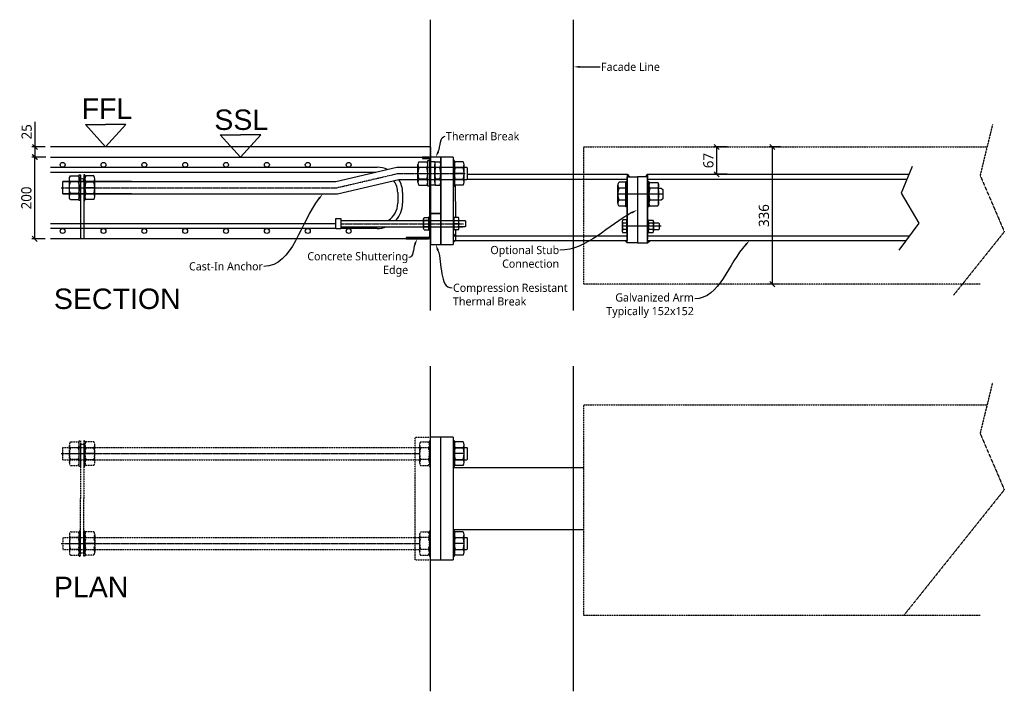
# Model space of a CAD drawing. Header units: millimetres. Extents: x 202837 to 438055, y 1452822 to 1564263.
import ezdxf
from ezdxf import colors
from ezdxf.entities.mleader import LeaderData, LeaderLine
from ezdxf.math import Vec2, Vec3

# ---------------------------------------------------------------- set-up
doc = ezdxf.new("R2010")
doc.units = ezdxf.units.MM
doc.header["$LTSCALE"] = 0.1
doc.header["$PDMODE"] = 2
doc.header["$PDSIZE"] = 5
doc.linetypes.add('CENTER', pattern=[50.8, 31.75, -6.35, 6.35, -6.35])
doc.linetypes.add('DASHED2', pattern=[9.525, 6.35, -3.175])
doc.layers.get('0').update_dxf_attribs({"color": 252})
for name, color, linetype in [('_CENTRELINE', 127, 'CENTER'), ('_COLUMN', 20, 'Continuous'), ('_DIMS & TEXT', 150, 'Continuous'), ('_FINISHES', 232, 'Continuous'), ('_FIXINGS', 92, 'Continuous'), ('_HIDDEN', 157, 'DASHED2'), ('_Shuttering', 134, 'Continuous'), ('_STEEL_ARM', 240, 'Continuous'), ('_STRUCTURE', 1, 'Continuous'), ('STRUCTURE', 1, 'Continuous')]:
    doc.layers.add(name, color=color, linetype=linetype)
doc.layers.add('_NO PRINT', color=251, linetype='Continuous', plot=False)
doc.styles.add('~ARIAL', font='arial.ttf')
doc.styles.add('~EBRIMA', font='ebrima.ttf')
doc.dimstyles.new('_M 25', dxfattribs={"dimtxt": 25, "dimasz": 12.5, "dimexe": 7.5, "dimexo": 12.5, "dimgap": 7.5, "dimtad": 1, "dimdec": 0, "dimtxsty": '~EBRIMA', "dimblk": 'OBLIQUE', "dimcen": 12.5, "dimclrd": 256, "dimclre": 256, "dimclrt": 256, "dimadec": 1, "dimazin": 0, "dimtfac": 1, "dimtdec": 0, "dimtmove": 0, "dimatfit": 3, "dimfxl": 1, "dimtfill": 1, "dimarcsym": 0})

# ---------------------------------------------------------------- blocks, each defined once
blk = doc.blocks.new('*U10')
at = {"layer": '_FIXINGS'}
for p, q in [((8.25, 9.6), (1.75, 9.6)), ((1, -7.2), (1, 7.2)), ((1.75, 4.8), (8.25, 4.8)), ((9, -7.2), (9, 7.2)), ((1.75, -4.8), (8.25, -4.8)), ((8.25, -9.6), (1.75, -9.6))]:
    blk.add_line(p, q, dxfattribs=at)
blk.add_lwpolyline([(1, 10.4375), (0, 10.4375), (0, -10.4375), (1, -10.4375)], close=True, dxfattribs=at)
for centre, radius, start, end in [((5.215, 7.2), 4.215, 145.2919507, 214.7080493), ((4.785, 7.2), 4.215, 325.2919507, 34.7080493), ((16.735, 0), 15.735, 162.2386817, 197.7613183), ((-6.735, 0), 15.735, 342.2386817, 17.7613183), ((5.215, -7.2), 4.215, 145.2919507, 214.7080493), ((4.785, -7.2), 4.215, 325.2919507, 34.7080493)]:
    blk.add_arc(centre, radius, start, end, dxfattribs=at)
at = {"layer": '_NO PRINT'}
for p, q in [((1, 5.4375), (0, 5.4375)), ((0, 0), (0, 0)), ((1, 0), (1, 0)), ((1, 0), (1, 0)), ((9, 0), (1, 0)), ((0, -5.4375), (1, -5.4375))]:
    blk.add_line(p, q, dxfattribs=at)
blk = doc.blocks.new('_Oblique')
at = {"color": 0, "linetype": 'ByBlock', "lineweight": -2}
blk.add_line((-0.5, -0.5), (0.5, 0.5), dxfattribs=at)
blk = doc.blocks.new('*D14')
at = {"layer": '_DIMS & TEXT', "lineweight": -2}
for p, q in [((435708.1, 1563926.1), (435674.9, 1563926.1)), ((435682.4, 1563726.1), (435682.4, 1563926.1)), ((435708.1, 1563726.1), (435674.9, 1563726.1))]:
    blk.add_line(p, q, dxfattribs=at)
at = {"layer": 'Defpoints', "color": 0}
for p in [(435682.4, 1563926.1), (435720.6, 1563926.1), (435720.6, 1563726.1)]:
    blk.add_point(p, dxfattribs=at)
at = {"layer": '_DIMS & TEXT', "lineweight": -2, "xscale": 12.5, "yscale": 12.5, "zscale": 12.5}
for p, rotation in [((435682.4, 1563926.1), 90), ((435682.4, 1563726.1), 270)]:
    blk.add_blockref('_Oblique', p, dxfattribs=dict(at, rotation=rotation))
at = {"layer": '_DIMS & TEXT', "insert": (435662, 1563826.1), "char_height": 25, "attachment_point": 5, "rotation": 90, "style": '~EBRIMA', "bg_fill": 3, "box_fill_scale": 1.1, "bg_fill_color": 256, "bg_fill_true_color": 13158600, "bg_fill_transparency": 0}
blk.add_mtext('200', dxfattribs=at)
blk = doc.blocks.new('*D15')
at = {"layer": '_DIMS & TEXT', "lineweight": -2}
for p, q in [((435683.1, 1563951), (435683.1, 1564012.7)), ((435708.1, 1563951), (435675.6, 1563951)), ((435683.1, 1563926.1), (435683.1, 1563951)), ((435709.5, 1563926.1), (435675.6, 1563926.1))]:
    blk.add_line(p, q, dxfattribs=at)
at = {"layer": 'Defpoints', "color": 0}
for p in [(435683.1, 1563951), (435720.6, 1563951), (435722, 1563926.1)]:
    blk.add_point(p, dxfattribs=at)
at = {"layer": '_DIMS & TEXT', "lineweight": -2, "xscale": 12.5, "yscale": 12.5, "zscale": 12.5}
for p, rotation in [((435683.1, 1563951), 90), ((435683.1, 1563926.1), 270)]:
    blk.add_blockref('_Oblique', p, dxfattribs=dict(at, rotation=rotation))
at = {"layer": '_DIMS & TEXT', "insert": (435662.7, 1563988.1), "char_height": 25, "attachment_point": 5, "rotation": 90, "style": '~EBRIMA', "bg_fill": 3, "box_fill_scale": 1.1, "bg_fill_color": 256, "bg_fill_true_color": 13158600, "bg_fill_transparency": 0}
blk.add_mtext('25', dxfattribs=at)
blk = doc.blocks.new('*D16')
at = {"layer": '_DIMS & TEXT', "lineweight": -2}
for p, q in [((437377.2, 1563951), (437344, 1563951)), ((437351.5, 1563884), (437351.5, 1563951)), ((437377.2, 1563884), (437344, 1563884))]:
    blk.add_line(p, q, dxfattribs=at)
at = {"layer": 'Defpoints', "color": 0}
for p in [(437351.5, 1563951), (437389.7, 1563951), (437389.7, 1563884)]:
    blk.add_point(p, dxfattribs=at)
at = {"layer": '_DIMS & TEXT', "lineweight": -2, "xscale": 12.5, "yscale": 12.5, "zscale": 12.5}
for p, rotation in [((437351.5, 1563951), 90), ((437351.5, 1563884), 270)]:
    blk.add_blockref('_Oblique', p, dxfattribs=dict(at, rotation=rotation))
at = {"layer": '_DIMS & TEXT', "insert": (437331.1, 1563917.5), "char_height": 25, "attachment_point": 5, "rotation": 90, "style": '~EBRIMA', "bg_fill": 3, "box_fill_scale": 1.1, "bg_fill_color": 256, "bg_fill_true_color": 13158600, "bg_fill_transparency": 0}
blk.add_mtext('67', dxfattribs=at)
blk = doc.blocks.new('*D17')
at = {"layer": '_DIMS & TEXT', "linetype": 'ByBlock', "lineweight": -2}
for p, q in [((437507.1, 1563951), (437479.9, 1563951)), ((437487.4, 1563951), (437487.4, 1563615)), ((437507.1, 1563615), (437479.9, 1563615))]:
    blk.add_line(p, q, dxfattribs=at)
at = {"layer": 'Defpoints', "color": 0, "linetype": 'ByBlock'}
for p in [(437519.6, 1563951), (437487.4, 1563615), (437519.6, 1563615)]:
    blk.add_point(p, dxfattribs=at)
at = {"layer": '_DIMS & TEXT', "linetype": 'ByBlock', "lineweight": -2, "xscale": 12.5, "yscale": 12.5, "zscale": 12.5}
for p, rotation in [((437487.4, 1563951), 90), ((437487.4, 1563615), 270)]:
    blk.add_blockref('_Oblique', p, dxfattribs=dict(at, rotation=rotation))
at = {"layer": '_DIMS & TEXT', "linetype": 'ByBlock', "insert": (437467, 1563783), "char_height": 25, "attachment_point": 5, "rotation": 90, "style": '~EBRIMA', "bg_fill": 3, "box_fill_scale": 1.1, "bg_fill_color": 256, "bg_fill_true_color": 13158600, "bg_fill_transparency": 0}
blk.add_mtext('336', dxfattribs=at)

msp = doc.modelspace()

# ---------------------------------------------------------------- linework, layer by layer
at = {"layer": '_CENTRELINE'}
for p, q in [((436421.3, 1563851.1), (436571.3, 1563886.1)), ((436571.3, 1563886.1), (436736, 1563886.1)), ((435746.8, 1563851.1), (436421.3, 1563851.1)), ((436431.3, 1563763.1), (436731.3, 1563763.1)), ((435746.8, 1563200.1), (436624.3, 1563200.1)), ((435746.8, 1562980.1), (436624.3, 1562980.1))]:
    msp.add_line(p, q, dxfattribs=at)
at = {"layer": '_COLUMN', "color": 5}
for p, q in [((436676.3, 1563926.1), (436676.3, 1563726.1)), ((436706.3, 1563926.1), (436676.3, 1563926.1)), ((436706.3, 1563926.1), (436706.3, 1563712.1)), ((436676.3, 1563712.1), (436706.3, 1563712.1)), ((436706.3, 1563240.1), (436676.3, 1563240.1)), ((436706.3, 1563240.1), (436706.3, 1562940.1)), ((436651.3, 1562940.1), (436706.3, 1562940.1))]:
    msp.add_line(p, q, dxfattribs=at)
at = {"layer": '_DIMS & TEXT'}
for p, q in [((435855.9, 1563951), (435806.5, 1564005.6)), ((435806.5, 1564005.6), (435855.9, 1564005.6)), ((435855.9, 1563951), (435905.4, 1564005.6)), ((435905.4, 1564005.6), (435855.9, 1564005.6)), ((436185.9, 1563926.1), (436136.5, 1563980.7)), ((436136.5, 1563980.7), (436185.9, 1563980.7)), ((436185.9, 1563926.1), (436235.4, 1563980.7)), ((436235.4, 1563980.7), (436185.9, 1563980.7))]:
    msp.add_line(p, q, dxfattribs=at)
at = {"layer": '_DIMS & TEXT', "color": 7, "linetype": 'DASHED2'}
for p, q in [((438026.3, 1564005.6), (437996, 1563881.5)), ((437026.3, 1563615), (437026.3, 1563951)), ((437026.3, 1563951), (438013, 1563951)), ((437996, 1563881.5), (438055.2, 1563743.4)), ((438055.2, 1563743.4), (437930.9, 1563587.9)), ((437996.3, 1563615), (437026.3, 1563615)), ((438026.3, 1563373.8), (437996, 1563249.7)), ((437026.3, 1562804), (437026.3, 1563319.2)), ((437026.3, 1563319.2), (438013, 1563319.2)), ((437996, 1563249.7), (438055.2, 1563111.6)), ((438055.2, 1563111.6), (437809.3, 1562804)), ((437996.3, 1562804), (437026.3, 1562804))]:
    msp.add_line(p, q, dxfattribs=at)
at = {"layer": '_DIMS & TEXT', "color": 1, "linetype": 'ByBlock'}
for p, q in [((436570.6, 1563839.1), (436570.6, 1563813.6)), ((436582.6, 1563839.1), (436582.6, 1563813.1)), ((436520.6, 1563751.1), (436431.3, 1563751.1))]:
    msp.add_line(p, q, dxfattribs=at)
for centre in [(435750.6, 1563907.1), (435850.6, 1563907.1), (435950.6, 1563907.1), (436050.6, 1563907.1), (436150.6, 1563907.1), (436250.6, 1563907.1), (436350.6, 1563907.1), (436450.6, 1563907.1), (435750.6, 1563745.1), (435850.6, 1563745.1), (435950.6, 1563745.1), (436050.6, 1563745.1), (436150.6, 1563745.1), (436250.6, 1563745.1), (436350.6, 1563745.1), (436450.6, 1563745.1)]:
    msp.add_circle(centre, 6, dxfattribs=at)
for centre, radius, start, end in [((436520.6, 1563839.1), 62, 65.9681, 90), ((436520.6, 1563839.1), 50, 0, 35.5739), ((436520.6, 1563839.1), 62, 0, 31.0628), ((436520.6, 1563813.1), 50, 302.8599, 0), ((436520.6, 1563813.1), 62, 317.3577, 0), ((436520.6, 1563813.1), 62, 270, 290.6935)]:
    msp.add_arc(centre, radius, start, end, dxfattribs=at)
at = {"layer": '_FINISHES', "color": 1}
for p, q in [((436651.3, 1563550.2), (436651.3, 1564262.6)), ((437001.3, 1563550.2), (437001.3, 1564262.6)), ((436651.3, 1562618.1), (436651.3, 1563414.4)), ((437001.3, 1562618.1), (437001.3, 1563414.4))]:
    msp.add_line(p, q, dxfattribs=at)
at = {"layer": '_FINISHES'}
for p, q in [((437001.3, 1564023.6), (437001.3, 1564023.6)), ((437001.3, 1563968.8), (437001.3, 1563972))]:
    msp.add_line(p, q, dxfattribs=at)
at = {"layer": '_FIXINGS'}
for p, q in [((436620.3, 1563864.5), (436620.3, 1563907.7)), ((436622.5, 1563914.9), (436642, 1563914.9)), ((436644.3, 1563878.5), (436644.3, 1563917.4)), ((436661.3, 1563864.5), (436661.3, 1563907.7)), ((436663.5, 1563914.9), (436674, 1563914.9)), ((436418.9, 1563866.1), (436568.9, 1563901.1)), ((436568.9, 1563901.1), (436740, 1563901.1)), ((436642, 1563900.5), (436622.5, 1563900.5)), ((436674, 1563900.5), (436663.5, 1563900.5)), ((436740, 1563901.1), (436741, 1563900.1)), ((436741, 1563900.1), (436741, 1563872.1)), ((435751.3, 1563866.1), (436418.9, 1563866.1)), ((435919, 1563866.1), (435751.3, 1563866.1)), ((435751.3, 1563836.1), (435751.3, 1563866.1)), ((436423.7, 1563836.1), (436573.7, 1563871.1)), ((436573.7, 1563871.1), (436740, 1563871.1)), ((436642, 1563871.7), (436622.5, 1563871.7)), ((436622.5, 1563857.3), (436642, 1563857.3)), ((436674, 1563871.7), (436663.5, 1563871.7)), ((436663.5, 1563857.3), (436674, 1563857.3)), ((436741, 1563872.1), (436740, 1563871.1)), ((437109.5, 1563813.1), (437109.5, 1563857.5)), ((437129.3, 1563864.9), (437112.9, 1563864.9)), ((437129.3, 1563805.7), (437129.3, 1563864.9)), ((437187.5, 1563864.1), (437207, 1563864.1)), ((435751.3, 1563836.1), (436423.7, 1563836.1)), ((435919, 1563836.1), (435751.3, 1563836.1)), ((435794.3, 1563851.1), (435794.3, 1563726.1)), ((435802.3, 1563851.1), (435802.3, 1563726.1)), ((437129.3, 1563850.1), (437112.9, 1563850.1)), ((437207, 1563849.7), (437187.5, 1563849.7)), ((437129.3, 1563820.5), (437112.9, 1563820.5)), ((437207, 1563820.9), (437187.5, 1563820.9)), ((437187.5, 1563806.5), (437207, 1563806.5)), ((437129.3, 1563805.7), (437112.9, 1563805.7)), ((436431.3, 1563771.1), (436735.3, 1563771.1)), ((436720.5, 1563764.1), (436720.5, 1563760.7)), ((436735.3, 1563771.1), (436736.3, 1563770.1)), ((436736.3, 1563770.1), (436736.3, 1563756.1)), ((436736.3, 1563770.1), (436736.3, 1563756.1)), ((437120.1, 1563768.5), (437120.1, 1563744.9)), ((437130.7, 1563772.5), (437121.9, 1563772.5)), ((437130.7, 1563764.6), (437121.9, 1563764.6)), ((437132.3, 1563773.4), (437130.7, 1563773.4)), ((437130.7, 1563773.4), (437130.7, 1563740)), ((437130.7, 1563772.5), (437130.7, 1563740.9)), ((437132.3, 1563740), (437132.3, 1563773.4)), ((437183.9, 1563773.4), (437182.3, 1563773.4)), ((437182.3, 1563773.4), (437182.3, 1563740)), ((437183.9, 1563740), (437183.9, 1563773.4)), ((437183.9, 1563768.2), (437183.9, 1563745.2)), ((437185.1, 1563772.1), (437195.5, 1563772.1)), ((437195.5, 1563764.4), (437185.1, 1563764.4)), ((437196.7, 1563768.2), (437196.7, 1563745.2)), ((437209.3, 1563764.7), (437196.7, 1563764.7)), ((437211.1, 1563762.9), (437209.3, 1563764.7)), ((437211.1, 1563750.5), (437211.1, 1563762.9)), ((436431.3, 1563755.1), (436730.3, 1563755.1)), ((436735.3, 1563755.1), (436720.5, 1563755.1)), ((436736.3, 1563756.1), (436735.3, 1563755.1)), ((436736.3, 1563756.1), (436735.3, 1563755.1)), ((437130.7, 1563748.8), (437121.9, 1563748.8)), ((437130.7, 1563740.9), (437121.9, 1563740.9)), ((437130.7, 1563740), (437132.3, 1563740)), ((437182.3, 1563740), (437183.9, 1563740)), ((437195.5, 1563749), (437185.1, 1563749)), ((437185.1, 1563741.3), (437195.5, 1563741.3)), ((437196.7, 1563748.7), (437209.3, 1563748.7)), ((437209.3, 1563748.7), (437211.1, 1563750.5)), ((436706.3, 1563215.1), (436740, 1563215.1)), ((436740, 1563215.1), (436741, 1563214.1)), ((436741, 1563214.1), (436741, 1563186.1)), ((436706.3, 1563185.1), (436740, 1563185.1)), ((436741, 1563186.1), (436740, 1563185.1)), ((436706.3, 1562995.1), (436740, 1562995.1)), ((436740, 1562995.1), (436741, 1562994.1)), ((436741, 1562994.1), (436741, 1562966.1)), ((436706.3, 1562965.1), (436740, 1562965.1)), ((436741, 1562966.1), (436740, 1562965.1))]:
    msp.add_line(p, q, dxfattribs=at)
at = {"layer": '_FIXINGS', "linetype": 'DASHED2'}
for p, q in [((435769.5, 1563228.9), (435789, 1563228.9)), ((435827, 1563228.9), (435807.5, 1563228.9)), ((436626.5, 1563228.9), (436646, 1563228.9)), ((436651.3, 1563231.4), (436648.3, 1563231.4)), ((436648.3, 1563231.4), (436648.3, 1563168.8)), ((436651.3, 1563168.8), (436651.3, 1563231.4)), ((435751.3, 1563215.1), (436624.3, 1563215.1)), ((435751.3, 1563185.1), (435751.3, 1563215.1)), ((435767.3, 1563178.5), (435767.3, 1563221.7)), ((435789, 1563214.5), (435769.5, 1563214.5)), ((435791.3, 1563178.5), (435791.3, 1563221.7)), ((435794.3, 1563223.1), (435794.3, 1563090.1)), ((435794.3, 1563223.1), (435802.3, 1563223.1)), ((435802.3, 1563223.1), (435802.3, 1563090.1)), ((435805.3, 1563178.5), (435805.3, 1563221.7)), ((435807.5, 1563214.5), (435827, 1563214.5)), ((435829.3, 1563178.5), (435829.3, 1563221.7)), ((436624.3, 1563221.7), (436624.3, 1563178.5)), ((436646, 1563214.5), (436626.5, 1563214.5)), ((436648.3, 1563221.7), (436648.3, 1563178.5)), ((435751.3, 1563185.1), (436624.3, 1563185.1)), ((435789, 1563185.7), (435769.5, 1563185.7)), ((435807.5, 1563185.7), (435827, 1563185.7)), ((436646, 1563185.7), (436626.5, 1563185.7)), ((435769.5, 1563171.3), (435789, 1563171.3)), ((435827, 1563171.3), (435807.5, 1563171.3)), ((436626.5, 1563171.3), (436646, 1563171.3)), ((436648.3, 1563168.8), (436651.3, 1563168.8)), ((435794.3, 1562957.1), (435794.3, 1563090.1)), ((435802.3, 1562957.1), (435802.3, 1563090.1)), ((436651.3, 1563011.4), (436648.3, 1563011.4)), ((436648.3, 1563011.4), (436648.3, 1562948.8)), ((436651.3, 1562948.8), (436651.3, 1563011.4)), ((435751.3, 1562995.1), (436624.3, 1562995.1)), ((435751.3, 1562995.1), (435751.3, 1562965.1)), ((435767.3, 1563001.7), (435767.3, 1562958.5)), ((435769.5, 1563008.9), (435789, 1563008.9)), ((435789, 1562994.5), (435769.5, 1562994.5)), ((435791.3, 1563001.7), (435791.3, 1562958.5)), ((435805.3, 1563001.7), (435805.3, 1562958.5)), ((435827, 1563008.9), (435807.5, 1563008.9)), ((435807.5, 1562994.5), (435827, 1562994.5)), ((435829.3, 1563001.7), (435829.3, 1562958.5)), ((436624.3, 1563001.7), (436624.3, 1562958.5)), ((436626.5, 1563008.9), (436646, 1563008.9)), ((436646, 1562994.5), (436626.5, 1562994.5)), ((436648.3, 1563001.7), (436648.3, 1562958.5)), ((435751.3, 1562965.1), (436624.3, 1562965.1)), ((435789, 1562965.7), (435769.5, 1562965.7)), ((435807.5, 1562965.7), (435827, 1562965.7)), ((436646, 1562965.7), (436626.5, 1562965.7)), ((435769.5, 1562951.3), (435789, 1562951.3)), ((435794.3, 1562957.1), (435802.3, 1562957.1)), ((435827, 1562951.3), (435807.5, 1562951.3)), ((436626.5, 1562951.3), (436646, 1562951.3)), ((436648.3, 1562948.8), (436651.3, 1562948.8))]:
    msp.add_line(p, q, dxfattribs=at)
at = {"layer": '_FIXINGS'}
for points in [[(436644.3, 1563917.4), (436648.3, 1563917.4), (436648.3, 1563854.8), (436644.3, 1563854.8)], [(436651.3, 1563915.1), (436661.3, 1563915.1), (436661.3, 1563857.1), (436651.3, 1563857.1)], [(437129.3, 1563866.6), (437132.3, 1563866.6), (437132.3, 1563804), (437129.3, 1563804)], [(437182.3, 1563866.6), (437185.3, 1563866.6), (437185.3, 1563804), (437182.3, 1563804)], [(436419.3, 1563775.6), (436431.3, 1563775.6), (436431.3, 1563750.6), (436419.3, 1563750.6)]]:
    msp.add_lwpolyline(points, close=True, dxfattribs=at)
for points in [[(437185.3, 1563813.7), (437185.3, 1563856.9, -0.152611), (437187.5, 1563864.1, 0.3125), (437187.5, 1563849.7, 0.15625), (437187.5, 1563820.9, 0.3125), (437187.5, 1563806.5, -0.152611)], [(437209.3, 1563813.7), (437209.3, 1563856.9, 0.152611), (437207, 1563864.1, -0.3125), (437207, 1563849.7, -0.15625), (437207, 1563820.9, -0.3125), (437207, 1563806.5, 0.152611)]]:
    msp.add_lwpolyline(points, format="xyb", close=True, dxfattribs=at)
msp.add_lwpolyline([(437209.3, 1563850.3), (437215.8, 1563850.3), (437219.3, 1563846.9), (437219.3, 1563823.7), (437215.8, 1563820.3), (437209.3, 1563820.3)], dxfattribs=at)
at = {"layer": '_FIXINGS', "linetype": 'DASHED2'}
for points in [[(435791.3, 1563231.4), (435794.3, 1563231.4), (435794.3, 1563168.8), (435791.3, 1563168.8)], [(435805.3, 1563231.4), (435802.3, 1563231.4), (435802.3, 1563168.8), (435805.3, 1563168.8)], [(435791.3, 1562948.8), (435794.3, 1562948.8), (435794.3, 1563011.4), (435791.3, 1563011.4)], [(435805.3, 1562948.8), (435802.3, 1562948.8), (435802.3, 1563011.4), (435805.3, 1563011.4)]]:
    msp.add_lwpolyline(points, close=True, dxfattribs=at)
at = {"layer": '_FIXINGS'}
msp.add_circle((435798.3, 1563870.1), 4, dxfattribs=at)
for centre, radius, start, end in [((436632.9, 1563907.7), 12.6, 145.292, 214.708), ((436631.6, 1563907.7), 12.6, 325.292, 34.708), ((436673.9, 1563907.7), 12.6, 145.292, 214.708), ((436663.6, 1563907.7), 12.6, 325.292, 34.708), ((436667.5, 1563886.1), 47.2, 162.2387, 197.7613), ((436597.1, 1563886.1), 47.2, 342.2387, 17.7613), ((436708.5, 1563886.1), 47.2, 162.2387, 197.7613), ((436629.1, 1563886.1), 47.2, 342.2387, 17.7613), ((436632.9, 1563864.5), 12.6, 145.292, 214.708), ((436631.6, 1563864.5), 12.6, 325.292, 34.708), ((436673.9, 1563864.5), 12.6, 145.292, 214.708), ((436663.6, 1563864.5), 12.6, 325.292, 34.708), ((437119.1, 1563857.5), 9.66, 130.1122, 229.8878), ((437143, 1563835.3), 33.5, 153.8444, 206.1556), ((437119.1, 1563813.1), 9.66, 130.1122, 229.8878)]:
    msp.add_arc(centre, radius, start, end, dxfattribs=at)
at = {"layer": '_FIXINGS', "linetype": 'DASHED2'}
for centre, radius, start, end in [((435779.9, 1563221.7), 12.6, 145.292, 214.708), ((435778.6, 1563221.7), 12.6, 325.292, 34.708), ((435817.9, 1563221.7), 12.6, 145.292, 214.708), ((435816.6, 1563221.7), 12.6, 325.292, 34.708), ((436636.9, 1563221.7), 12.6, 145.292, 214.708), ((436635.6, 1563221.7), 12.6, 325.292, 34.708), ((435814.5, 1563200.1), 47.2, 162.2387, 197.7613), ((435744.1, 1563200.1), 47.2, 342.2387, 17.7613), ((435852.5, 1563200.1), 47.2, 162.2387, 197.7613), ((435782.1, 1563200.1), 47.2, 342.2387, 17.7613), ((436671.5, 1563200.1), 47.2, 162.2387, 197.7613), ((436601.1, 1563200.1), 47.2, 342.2387, 17.7613), ((435779.9, 1563178.5), 12.6, 145.292, 214.708), ((435778.6, 1563178.5), 12.6, 325.292, 34.708), ((435817.9, 1563178.5), 12.6, 145.292, 214.708), ((435816.6, 1563178.5), 12.6, 325.292, 34.708), ((436636.9, 1563178.5), 12.6, 145.292, 214.708), ((436635.6, 1563178.5), 12.6, 325.292, 34.708), ((435779.9, 1563001.7), 12.6, 145.292, 214.708), ((435814.5, 1562980.1), 47.2, 162.2387, 197.7613), ((435778.6, 1563001.7), 12.6, 325.292, 34.708), ((435744.1, 1562980.1), 47.2, 342.2387, 17.7613), ((435817.9, 1563001.7), 12.6, 145.292, 214.708), ((435852.5, 1562980.1), 47.2, 162.2387, 197.7613), ((435816.6, 1563001.7), 12.6, 325.292, 34.708), ((435782.1, 1562980.1), 47.2, 342.2387, 17.7613), ((436636.9, 1563001.7), 12.6, 145.292, 214.708), ((436671.5, 1562980.1), 47.2, 162.2387, 197.7613), ((436635.6, 1563001.7), 12.6, 325.292, 34.708), ((436601.1, 1562980.1), 47.2, 342.2387, 17.7613), ((435779.9, 1562958.5), 12.6, 145.292, 214.708), ((435778.6, 1562958.5), 12.6, 325.292, 34.708), ((435817.9, 1562958.5), 12.6, 145.292, 214.708), ((435816.6, 1562958.5), 12.6, 325.292, 34.708), ((436636.9, 1562958.5), 12.6, 145.292, 214.708), ((436635.6, 1562958.5), 12.6, 325.292, 34.708)]:
    msp.add_arc(centre, radius, start, end, dxfattribs=at)
at = {"layer": '_FIXINGS'}
for centre, major_axis, start_param, end_param in [((437138, 1563756.7), (12.6, 12.6), 1.899692, 2.812696), ((437125.3, 1563768.5), (3.64, 3.64), 1.485488, 3.226901), ((437190.6, 1563768.2), (4.77, 4.77), 1.750425, 2.961964), ((437209.1, 1563756.7), (17.8, 17.8), 2.046201, 2.666188), ((437190.6, 1563768.2), (4.77, 4.77), 1.750425, 2.356194), ((437189.9, 1563768.2), (-4.77, 4.77), 3.321221, 4.532761), ((437189.9, 1563768.2), (-4.77, 4.77), 3.926991, 4.532761), ((437171.5, 1563756.7), (17.8, 17.8), 5.187794, 5.807781), ((437125.3, 1563744.9), (3.64, 3.64), 1.485488, 3.226901), ((437190.6, 1563745.2), (4.77, 4.77), 1.750425, 2.961964), ((437190.6, 1563745.2), (-4.77, 4.77), 0.785398, 1.391168), ((437189.9, 1563745.2), (4.77, 4.77), 4.892017, 6.103557), ((437189.9, 1563745.2), (4.77, 4.77), 4.892017, 5.497787)]:
    msp.add_ellipse(centre, major_axis=major_axis, ratio=1, start_param=start_param, end_param=end_param, dxfattribs=at)
at = {"layer": '_HIDDEN'}
msp.add_line((436651.3, 1563951), (436651.3, 1563926.1), dxfattribs=at)
at = {"layer": '_NO PRINT'}
for p, q in [((436620.3, 1563886.1), (436644.3, 1563886.1)), ((436661.3, 1563886.1), (436685.3, 1563886.1)), ((437219.3, 1563835.3), (437109.5, 1563835.3)), ((437215.5, 1563756.7), (437120.1, 1563756.7)), ((435767.3, 1563200.1), (435791.3, 1563200.1)), ((435791.3, 1563200.1), (435791.3, 1563200.1)), ((435791.3, 1563200.1), (435791.3, 1563200.1)), ((435794.3, 1563200.1), (435794.3, 1563200.1)), ((435802.3, 1563200.1), (435802.3, 1563200.1)), ((435805.3, 1563200.1), (435805.3, 1563200.1)), ((435805.3, 1563200.1), (435805.3, 1563200.1)), ((435829.3, 1563200.1), (435805.3, 1563200.1)), ((435767.3, 1562980.1), (435791.3, 1562980.1)), ((435791.3, 1562980.1), (435791.3, 1562980.1)), ((435791.3, 1562980.1), (435791.3, 1562980.1)), ((435794.3, 1562980.1), (435794.3, 1562980.1)), ((435802.3, 1562980.1), (435802.3, 1562980.1)), ((435805.3, 1562980.1), (435805.3, 1562980.1)), ((435805.3, 1562980.1), (435805.3, 1562980.1)), ((435829.3, 1562980.1), (435805.3, 1562980.1))]:
    msp.add_line(p, q, dxfattribs=at)
at = {"layer": '_NO PRINT', "linetype": 'DASHED2'}
for p, q in [((435791.3, 1563216.4), (435794.3, 1563216.4)), ((435805.3, 1563216.4), (435802.3, 1563216.4)), ((435794.3, 1563183.8), (435791.3, 1563183.8)), ((435802.3, 1563183.8), (435805.3, 1563183.8)), ((435794.3, 1562996.4), (435791.3, 1562996.4)), ((435802.3, 1562996.4), (435805.3, 1562996.4)), ((435791.3, 1562963.8), (435794.3, 1562963.8)), ((435805.3, 1562963.8), (435802.3, 1562963.8))]:
    msp.add_line(p, q, dxfattribs=at)
at = {"layer": '_Shuttering'}
for p, q in [((436631.3, 1563926.1), (436631.3, 1563923.1)), ((436645.8, 1563926.1), (436631.3, 1563926.1)), ((436631.3, 1563923.1), (436645.8, 1563923.1)), ((436648.3, 1563920.6), (436648.3, 1563731.6)), ((436651.3, 1563731.6), (436651.3, 1563920.6)), ((436645.8, 1563729.1), (436591.3, 1563729.1)), ((436591.3, 1563729.1), (436591.3, 1563726.1)), ((436591.3, 1563726.1), (436645.8, 1563726.1))]:
    msp.add_line(p, q, dxfattribs=at)
at = {"layer": '_Shuttering', "linetype": 'DASHED2'}
for p, q in [((436613, 1563240.1), (436651.3, 1563240.1)), ((436613, 1562940.1), (436613, 1563240.1)), ((436613, 1562940.1), (436651.3, 1562940.1))]:
    msp.add_line(p, q, dxfattribs=at)
at = {"layer": '_Shuttering'}
for centre, radius, start, end in [((436645.8, 1563920.6), 5.5, 0, 90), ((436645.8, 1563920.6), 2.5, 0, 90), ((436645.8, 1563731.6), 2.5, 270, 0), ((436645.8, 1563731.6), 5.5, 270, 0)]:
    msp.add_arc(centre, radius, start, end, dxfattribs=at)
at = {"layer": '_STEEL_ARM', "color": 5}
for p, q in [((436741, 1563884.1), (437132.3, 1563884)), ((437132.3, 1563884), (437138.3, 1563878)), ((437132.3, 1563884), (437132.3, 1563722.2)), ((437182.3, 1563884), (437176.3, 1563878)), ((437182.3, 1563884), (437821.8, 1563884)), ((437182.3, 1563884), (437182.3, 1563725.2)), ((436711.5, 1563857.3), (436711.8, 1563778.3)), ((436741, 1563872.5), (437132.3, 1563872.5)), ((437182.3, 1563872.5), (437817.1, 1563872.5)), ((436706.3, 1563733.6), (437132.3, 1563733.7)), ((436711.9, 1563747.9), (436712, 1563722.2)), ((437182.3, 1563733.7), (437823.1, 1563733.7)), ((436676.3, 1563726.1), (436676.3, 1563712.1)), ((436706.3, 1563722.2), (437132.3, 1563722.2)), ((437132.3, 1563716.2), (437126.3, 1563722.2)), ((437182.3, 1563722.2), (437814.6, 1563722.2)), ((437182.3, 1563716.2), (437188.3, 1563722.2)), ((436676.3, 1563240.1), (436651.3, 1563240.1)), ((436676.3, 1563240.1), (436676.3, 1563240.1)), ((436676.3, 1562940.1), (436676.3, 1563240.1)), ((436676.3, 1563156.6), (436676.3, 1563156.6)), ((436706.3, 1563166.1), (437026.3, 1563166.1)), ((436706.3, 1563014.1), (437026.3, 1563014.1))]:
    msp.add_line(p, q, dxfattribs=at)
at = {"layer": '_STEEL_ARM'}
for p, q in [((436707.9, 1563759.4), (436707.9, 1563759.4)), ((436720.5, 1563771.4), (436720.5, 1563771.4))]:
    msp.add_line(p, q, dxfattribs=at)
at = {"layer": '_STEEL_ARM', "color": 5}
for points in [[(436676.3, 1563926.1), (436676.3, 1563926.1), (436651.3, 1563926.1), (436651.3, 1563788.1), (436676.3, 1563788.1), (436676.3, 1563926.1), (436676.3, 1563926.1), (436676.3, 1563926.1)], [(436676.3, 1563788.1), (436676.3, 1563788.1), (436651.3, 1563788.1), (436651.3, 1563712.1), (436676.3, 1563712.1), (436676.3, 1563755.1), (436676.3, 1563755.1), (436676.3, 1563788.1)], [(436711.9, 1563733.7), (436706.3, 1563739.3)], [(436706.3, 1563739.3), (436706.3, 1563739.3)], [(436711.9, 1563722.2), (436706.3, 1563716.7)]]:
    msp.add_lwpolyline(points, dxfattribs=at)
for points in [[(437132.3, 1563878), (437157.3, 1563878), (437157.3, 1563716.2), (437132.3, 1563716.2)], [(437182.3, 1563878), (437157.3, 1563878), (437157.3, 1563716.2), (437182.3, 1563716.2)]]:
    msp.add_lwpolyline(points, close=True, dxfattribs=at)
at = {"layer": '_STRUCTURE', "color": 0}
msp.add_line((436651.3, 1563951), (435720.6, 1563951), dxfattribs=at)
at = {"layer": '_STRUCTURE'}
for p, q in [((435720.6, 1563926.1), (436651.3, 1563926.1)), ((436651.3, 1563726.1), (435720.6, 1563726.1))]:
    msp.add_line(p, q, dxfattribs=at)
at = {"layer": '_STRUCTURE', "color": 5}
msp.add_line((436651.3, 1563926.1), (436651.3, 1563726.1), dxfattribs=at)
at = {"layer": 'STRUCTURE', "color": 5, "linetype": 'ByBlock'}
for p, q in [((437829.7, 1563902.9), (437802.6, 1563837.5)), ((437802.6, 1563837.5), (437845.8, 1563764.3)), ((437845.8, 1563764.3), (437796.7, 1563698))]:
    msp.add_line(p, q, dxfattribs=at)

# ---------------------------------------------------------------- block references
at = {"layer": '_FIXINGS'}
for p, xscale, yscale, zscale, rotation in [((436706.3, 1563886.1), 3, 3, 3, 359.9999999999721), ((435802.3, 1563851.1), 3, 3, 3, 359.9999999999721), ((436648.3, 1563763.1), -1.584000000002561, 1.584000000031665, 1.584, 359.9999999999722), ((436706.3, 1563200.1), 3, 3, 3, 359.9999999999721), ((436706.3, 1562980.1), 3, 3, 3, 359.9999999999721)]:
    msp.add_blockref('*U10', p, dxfattribs=dict(at, xscale=xscale, yscale=yscale, zscale=zscale, rotation=rotation))
for p, xscale, yscale, zscale in [((435794.3, 1563851.1), -3, 3, 3), ((436706.3, 1563763.1), 1.584000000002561, 1.584000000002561, 1.584000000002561)]:
    msp.add_blockref('*U10', p, dxfattribs=dict(at, xscale=xscale, yscale=yscale, zscale=zscale))

# ---------------------------------------------------------------- texts
at = {"layer": '_DIMS & TEXT', "char_height": 50, "width": 189.379, "attachment_point": 1, "style": '~ARIAL'}
for s, insert in [('FFL', (435797.1, 1564069.7)), ('SSL', (436121.8, 1564042.6)), ('SECTION', (435729.2, 1563604.2)), ('PLAN', (435729.2, 1562898.6))]:
    msp.add_mtext(s, dxfattribs=dict(at, insert=insert))

# ---------------------------------------------------------------- leaders
at = {"layer": '_DIMS & TEXT'}
ml = msp.add_multileader_mtext('Standard', dxfattribs=at)
ml.set_content('Facade Line', color=256, style='~EBRIMA')
ml.set_leader_properties()
ml.build(insert=Vec2(0, 0))
ml.multileader.update_dxf_attribs({"leader_type": 2, "dogleg_length": 15, "arrow_head_size": 15})
ctx = ml.context
ctx.base_point, ctx.char_height, ctx.arrow_head_size, ctx.plane_origin = Vec3(437066.4, 1564147), 20, 15, Vec3(437001.3, 1563635.4)
notes = []
notes.append((ctx, [(0, (1, 1, 0), (437051.4, 1564147), (1, 0), 15, [(0, [(437001.3, 1564147)], 0, [])])]))
ctx.mtext.insert, ctx.mtext.flow_direction = Vec3(437068.4, 1564157.2), 5
ml = msp.add_multileader_mtext('Standard', dxfattribs=at)
ml.set_content('Thermal Break', color=256, style='~EBRIMA')
ml.set_leader_properties()
ml.build(insert=Vec2(0, 0))
ml.multileader.update_dxf_attribs({"leader_type": 2, "dogleg_length": 15, "arrow_head_size": 15})
ctx = ml.context
ctx.base_point, ctx.char_height, ctx.arrow_head_size, ctx.plane_origin = Vec3(436686.9, 1563977), 20, 15, Vec3(436615, 1563414.5)
notes.append((ctx, [(0, (1, 1, 0), (436671.9, 1563977), (1, 0), 15, [(0, [(436663.8, 1563926.1)], 0, [])])]))
ctx.mtext.insert, ctx.mtext.flow_direction = Vec3(436688.9, 1563987.2), 5
ml = msp.add_multileader_mtext('Standard', dxfattribs=at)
ml.set_content('Cast-In Anchor', color=256, style='~EBRIMA')
ml.set_leader_properties()
ml.build(insert=Vec2(0, 0))
ml.multileader.update_dxf_attribs({"leader_type": 2, "dogleg_length": 15, "arrow_head_size": 15})
ctx = ml.context
ctx.base_point, ctx.char_height, ctx.arrow_head_size, ctx.plane_origin = Vec3(436052.7, 1563658.6), 20, 15, Vec3(436322.4, 1563324.5)
ctx.text_align_type = 2
notes.append((ctx, [(1, (1, 1, 0), (436257.9, 1563658.6), (-1, 0), 15, [(0, [(436387.5, 1563836.1)], 0, [])])]))
ctx.mtext.insert, ctx.mtext.alignment, ctx.mtext.flow_direction = Vec3(436240.9, 1563668.7), 3, 5
ml = msp.add_multileader_mtext('Standard', dxfattribs=at)
ml.set_content('Optional Stub\\PConnection', color=256, style='~EBRIMA')
ml.set_leader_properties()
ml.build(insert=Vec2(0, 0))
ml.multileader.update_dxf_attribs({"leader_type": 2, "dogleg_length": 15, "arrow_head_size": 15})
ctx = ml.context
ctx.base_point, ctx.char_height, ctx.arrow_head_size, ctx.plane_origin = Vec3(436791.5, 1563698.4), 20, 15, Vec3(437157.3, 1563335.5)
ctx.text_align_type = 2
notes.append((ctx, [(1, (1, 1, 0), (436982.8, 1563698.4), (-1, 0), 15, [(0, [(437157.3, 1563797.1)], 0, [])])]))
ctx.mtext.insert, ctx.mtext.alignment, ctx.mtext.flow_direction = Vec3(436965.8, 1563708.6), 3, 5
ml = msp.add_multileader_mtext('Standard', dxfattribs=at)
ml.set_content('Concrete Shuttering\\PEdge', color=256, style='~EBRIMA')
ml.set_leader_properties()
ml.build(insert=Vec2(0, 0))
ml.multileader.update_dxf_attribs({"leader_type": 2, "dogleg_length": 15, "arrow_head_size": 15})
ctx = ml.context
ctx.base_point, ctx.char_height, ctx.arrow_head_size, ctx.plane_origin = Vec3(436345.2, 1563679.9), 20, 15, Vec3(436553.4, 1563214.5)
ctx.text_align_type = 2
notes.append((ctx, [(1, (1, 1, 0), (436613.2, 1563679.9), (-1, 0), 15, [(0, [(436618.5, 1563726.1)], 0, [])])]))
ctx.mtext.insert, ctx.mtext.alignment, ctx.mtext.flow_direction = Vec3(436596.2, 1563693.3), 3, 5
ml = msp.add_multileader_mtext('Standard', dxfattribs=at)
ml.set_content('Compression Resistant\\PThermal Break', color=256, style='~EBRIMA')
ml.set_leader_properties()
ml.build(insert=Vec2(0, 0))
ml.multileader.update_dxf_attribs({"leader_type": 2, "dogleg_length": 15, "arrow_head_size": 15})
ctx = ml.context
ctx.base_point, ctx.char_height, ctx.arrow_head_size, ctx.plane_origin = Vec3(436704, 1563606), 20, 15, Vec3(436663.8, 1563200.5)
notes.append((ctx, [(0, (1, 1, 0), (436689, 1563606), (1, 0), 15, [(0, [(436663.8, 1563712.1)], 0, [])])]))
ctx.mtext.insert, ctx.mtext.flow_direction = Vec3(436706, 1563616.2), 5
ml = msp.add_multileader_mtext('Standard', dxfattribs=at)
ml.set_content('Galvanized Arm\\PTypically 152x152', color=256, style='~EBRIMA')
ml.set_leader_properties()
ml.build(insert=Vec2(0, 0))
ml.multileader.update_dxf_attribs({"leader_type": 2, "dogleg_length": 15, "arrow_head_size": 15})
ctx = ml.context
ctx.base_point, ctx.char_height, ctx.arrow_head_size, ctx.plane_origin = Vec3(437074.4, 1563579.1), 20, 15, Vec3(437432.3, 1563210.6)
ctx.text_align_type = 2
notes.append((ctx, [(1, (1, 1, 0), (437312.5, 1563579.1), (-1, 0), 15, [(0, [(437432.3, 1563722.2)], 0, [])])]))
ctx.mtext.insert, ctx.mtext.alignment, ctx.mtext.flow_direction = Vec3(437295.5, 1563592.5), 3, 5
for ctx, leaders in notes:
    for number, flags, end, landing, length, lines in leaders:
        leader = LeaderData()
        leader.index, (leader.has_last_leader_line, leader.has_dogleg_vector, leader.attachment_direction) = number, flags
        leader.last_leader_point, leader.dogleg_vector, leader.dogleg_length = Vec3(end), Vec3(landing), length
        for number, points, colour, breaks in lines:
            line = LeaderLine()
            line.index, line.vertices, line.color, line.breaks = number, Vec3.list(points), colors.encode_raw_color(colour), breaks
            leader.lines.append(line)
        ctx.leaders.append(leader)

# ---------------------------------------------------------------- next in the draw order: dimensions: what is measured, and where the dimension line sits
for base, p1, p2, picture, middle in [((437351.5, 1563951), (437389.7, 1563884), (437389.7, 1563951), '*D16', (437351.5, 1563917.5)), ((435682.4, 1563926.1), (435720.6, 1563726.1), (435720.6, 1563926.1), '*D14', (435682.4, 1563826.1))]:
    dim = msp.add_linear_dim(base=base, p1=p1, p2=p2, angle=90, dimstyle='_M 25', dxfattribs=at)
    dim.commit()
    dim.dimension.update_dxf_attribs({"geometry": picture, "text_midpoint": middle, "dimtype": 160})
at = {"layer": '_DIMS & TEXT', "linetype": 'ByBlock'}
dim = msp.add_linear_dim(base=(437487.4, 1563615), p1=(437519.6, 1563951), p2=(437519.6, 1563615), angle=90, dimstyle='_M 25', dxfattribs=at)
dim.commit()
dim.dimension.update_dxf_attribs({"geometry": '*D17', "text_midpoint": (437467, 1563783)})

# ---------------------------------------------------------------- next in the draw order: linework, layer by layer
at = {"layer": '_DIMS & TEXT', "color": 1, "linetype": 'ByBlock'}
for p, q in [((435720.6, 1563901.1), (436520.6, 1563901.1)), ((435720.6, 1563889.1), (436517.4, 1563889.1)), ((436419.3, 1563763.1), (435720.6, 1563763.1)), ((436419.3, 1563751.1), (435720.6, 1563751.1))]:
    msp.add_line(p, q, dxfattribs=at)

# ---------------------------------------------------------------- next in the draw order: dimensions: what is measured, and where the dimension line sits
at = {"layer": '_DIMS & TEXT'}
dim = msp.add_linear_dim(base=(435683.1, 1563951), p1=(435722, 1563926.1), p2=(435720.6, 1563951), angle=90, dimstyle='_M 25', dxfattribs=at)
dim.commit()
dim.dimension.update_dxf_attribs({"geometry": '*D15', "text_midpoint": (435683.1, 1563988.1), "dimtype": 160})

doc.saveas('drawing.dxf')
